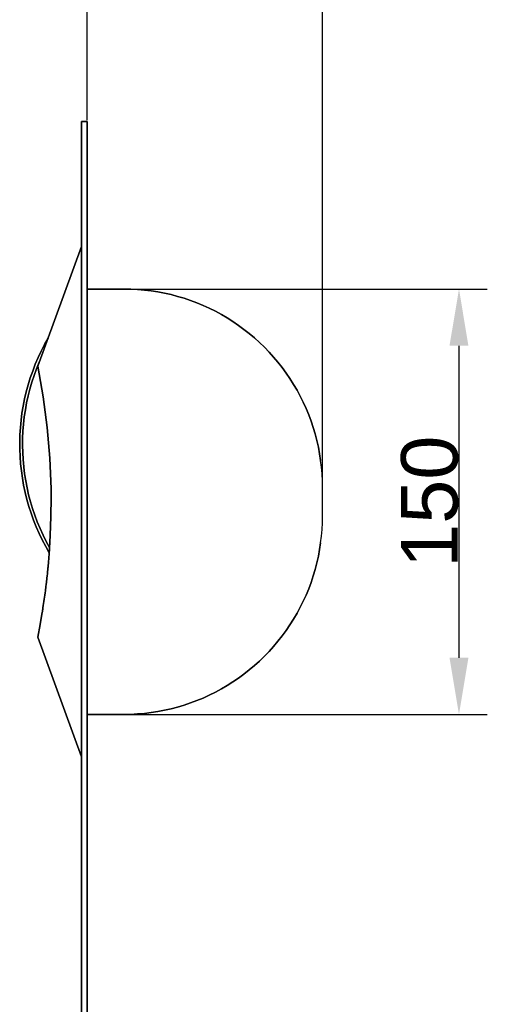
# Model space of a CAD drawing. Header units: millimetres. Extents: x 580 to 2065, y -13 to 1037.
# Tile 6 of 8: x 1586 to 1751, y 334 to 681. Entities that reach past the tile are written whole.
import ezdxf

# ---------------------------------------------------------------- set-up
doc = ezdxf.new("R2010")
doc.units = ezdxf.units.MM
doc.header["$LTSCALE"] = 0.1
doc.layers.add('DEFAULT', color=7, linetype='Continuous')
doc.layers.add('INLINE', color=3, linetype='Continuous')
doc.styles.add('ARIAL', font='arial_0.ttf')
doc.dimstyles.new('DIMENSION STYLE 01', dxfattribs={"dimtxt": 20, "dimasz": 20, "dimexe": 10, "dimexo": 0.5, "dimgap": 0.09, "dimtad": 1, "dimtoh": 1, "dimdec": 0, "dimzin": 0, "dimdsep": 46, "dimtxsty": 'ARIAL', "dimcen": 0.5, "dimadec": 1, "dimazin": 0, "dimtfac": 1, "dimtdec": 4, "dimtofl": 0, "dimtmove": 0, "dimatfit": 3, "dimfxl": 1, "dimtolj": 1, "dimtzin": 0, "dimarcsym": 0})

# ---------------------------------------------------------------- blocks, each defined once
blk = doc.blocks.new('*D218')
at = {"layer": 'DEFAULT', "color": 0, "lineweight": -2, "transparency": 16777216}
for p, q in [((1610.12, 586.07), (1750.77, 586.07)), ((1740.77, 566.07), (1740.77, 456.07)), ((1610.12, 436.07), (1750.77, 436.07))]:
    blk.add_line(p, q, dxfattribs=at)
at = {"layer": 'DEFAULT', "color": 0, "transparency": 16777216}
for points in [[(1737.43, 566.07), (1744.1, 566.07), (1740.77, 586.07)], [(1737.43, 456.07), (1744.1, 456.07), (1740.77, 436.07)]]:
    blk.add_solid(points, dxfattribs=at)
at = {"layer": 'Defpoints', "color": 0, "transparency": 16777216}
for p in [(1609.62, 586.07), (1609.62, 436.07), (1740.77, 436.07)]:
    blk.add_point(p, dxfattribs=at)
at = {"layer": 'DEFAULT', "color": 0, "transparency": 16777216, "insert": (1730.47, 511.07), "char_height": 20, "attachment_point": 5, "rotation": 90, "style": 'ARIAL'}
blk.add_mtext('\\A1;150', dxfattribs=at)
blk = doc.blocks.new('*D219')
at = {"layer": 'DEFAULT', "color": 0, "lineweight": -2, "transparency": 16777216}
for p, q in [((1609.62, 645.57), (1609.62, 706.97)), ((1692.62, 506.57), (1692.62, 706.97)), ((1672.62, 696.97), (1629.62, 696.97))]:
    blk.add_line(p, q, dxfattribs=at)
at = {"layer": 'DEFAULT', "color": 0, "transparency": 16777216}
for points in [[(1629.62, 700.3), (1629.62, 693.64), (1609.62, 696.97)], [(1672.62, 700.3), (1672.62, 693.64), (1692.62, 696.97)]]:
    blk.add_solid(points, dxfattribs=at)
at = {"layer": 'Defpoints', "color": 0, "transparency": 16777216}
for p in [(1609.62, 696.97), (1609.62, 645.07), (1692.62, 506.07)]:
    blk.add_point(p, dxfattribs=at)
at = {"layer": 'DEFAULT', "color": 0, "transparency": 16777216, "insert": (1651.12, 707.28), "char_height": 20, "attachment_point": 5, "style": 'ARIAL'}
blk.add_mtext('\\A1;83', dxfattribs=at)
blk = doc.blocks.new('*D220')
at = {"layer": 'DEFAULT', "color": 0, "lineweight": -2, "transparency": 16777216}
for p, q in [((1610.12, 586.07), (1750.77, 586.07)), ((1740.77, 566.07), (1740.77, 456.07)), ((1610.12, 436.07), (1750.77, 436.07))]:
    blk.add_line(p, q, dxfattribs=at)
at = {"layer": 'DEFAULT', "color": 0, "transparency": 16777216}
for points in [[(1737.43, 566.07), (1744.1, 566.07), (1740.77, 586.07)], [(1737.43, 456.07), (1744.1, 456.07), (1740.77, 436.07)]]:
    blk.add_solid(points, dxfattribs=at)
at = {"layer": 'Defpoints', "color": 0, "transparency": 16777216}
for p in [(1609.62, 586.07), (1609.62, 436.07), (1740.77, 436.07)]:
    blk.add_point(p, dxfattribs=at)
at = {"layer": 'DEFAULT', "color": 0, "transparency": 16777216, "insert": (1730.47, 511.07), "char_height": 20, "attachment_point": 5, "rotation": 90, "style": 'ARIAL'}
blk.add_mtext('\\A1;150', dxfattribs=at)
blk = doc.blocks.new('*D217')
at = {"layer": 'DEFAULT', "color": 0, "lineweight": -2, "transparency": 16777216}
for p, q in [((1609.62, 645.57), (1609.62, 706.97)), ((1692.62, 506.57), (1692.62, 706.97)), ((1672.62, 696.97), (1629.62, 696.97))]:
    blk.add_line(p, q, dxfattribs=at)
at = {"layer": 'DEFAULT', "color": 0, "transparency": 16777216}
for points in [[(1629.62, 700.3), (1629.62, 693.64), (1609.62, 696.97)], [(1672.62, 700.3), (1672.62, 693.64), (1692.62, 696.97)]]:
    blk.add_solid(points, dxfattribs=at)
at = {"layer": 'Defpoints', "color": 0, "transparency": 16777216}
for p in [(1609.62, 696.97), (1609.62, 645.07), (1692.62, 506.07)]:
    blk.add_point(p, dxfattribs=at)
at = {"layer": 'DEFAULT', "color": 0, "transparency": 16777216, "insert": (1651.12, 707.28), "char_height": 20, "attachment_point": 5, "style": 'ARIAL'}
blk.add_mtext('\\A1;83', dxfattribs=at)

msp = doc.modelspace()

# ---------------------------------------------------------------- linework, layer by layer
at = {"layer": 'INLINE'}
for p, q in [((1607.62, 645.07), (1607.62, 92.07)), ((1607.62, 92.07), (1607.62, 645.07)), ((1607.62, 645.07), (1609.62, 645.07)), ((1609.62, 645.07), (1607.62, 645.07)), ((1609.62, 90.07), (1609.62, 645.07)), ((1609.62, 645.07), (1609.62, 90.07)), ((1607.62, 601.07), (1592.17, 558.85)), ((1592.17, 558.85), (1607.62, 601.07)), ((1622.62, 586.07), (1609.62, 586.07)), ((1609.62, 586.07), (1622.62, 586.07)), ((1625.01, 586.03), (1622.62, 586.07)), ((1622.62, 586.07), (1625.01, 586.03)), ((1627.4, 585.91), (1625.01, 586.03)), ((1625.01, 586.03), (1627.4, 585.91)), ((1629.78, 585.71), (1627.4, 585.91)), ((1627.4, 585.91), (1629.78, 585.71)), ((1632.15, 585.42), (1629.78, 585.71)), ((1629.78, 585.71), (1632.15, 585.42)), ((1634.51, 585.05), (1632.15, 585.42)), ((1632.15, 585.42), (1634.51, 585.05)), ((1636.86, 584.61), (1634.51, 585.05)), ((1634.51, 585.05), (1636.86, 584.61)), ((1639.19, 584.08), (1636.86, 584.61)), ((1636.86, 584.61), (1639.19, 584.08)), ((1641.51, 583.48), (1639.19, 584.08)), ((1639.19, 584.08), (1641.51, 583.48)), ((1643.8, 582.79), (1641.51, 583.48)), ((1641.51, 583.48), (1643.8, 582.79)), ((1646.06, 582.03), (1643.8, 582.79)), ((1643.8, 582.79), (1646.06, 582.03)), ((1648.3, 581.19), (1646.06, 582.03)), ((1646.06, 582.03), (1648.3, 581.19)), ((1650.51, 580.28), (1648.3, 581.19)), ((1648.3, 581.19), (1650.51, 580.28)), ((1652.68, 579.29), (1650.51, 580.28)), ((1650.51, 580.28), (1652.68, 579.29)), ((1654.82, 578.22), (1652.68, 579.29)), ((1652.68, 579.29), (1654.82, 578.22)), ((1656.93, 577.09), (1654.82, 578.22)), ((1654.82, 578.22), (1656.93, 577.09)), ((1658.99, 575.88), (1656.93, 577.09)), ((1656.93, 577.09), (1658.99, 575.88)), ((1661.01, 574.61), (1658.99, 575.88)), ((1658.99, 575.88), (1661.01, 574.61)), ((1662.99, 573.26), (1661.01, 574.61)), ((1661.01, 574.61), (1662.99, 573.26)), ((1664.92, 571.85), (1662.99, 573.26)), ((1662.99, 573.26), (1664.92, 571.85)), ((1666.8, 570.37), (1664.92, 571.85)), ((1664.92, 571.85), (1666.8, 570.37)), ((1668.62, 568.83), (1666.8, 570.37)), ((1666.8, 570.37), (1668.62, 568.83)), ((1594.54, 566.46), (1593.38, 564.18)), ((1593.38, 564.18), (1594.54, 566.46)), ((1595.78, 568.7), (1594.54, 566.46)), ((1594.54, 566.46), (1595.78, 568.7)), ((1670.4, 567.23), (1668.62, 568.83)), ((1668.62, 568.83), (1670.4, 567.23)), ((1672.12, 565.57), (1670.4, 567.23)), ((1670.4, 567.23), (1672.12, 565.57)), ((1593.38, 564.18), (1592.3, 561.87)), ((1592.3, 561.87), (1593.38, 564.18)), ((1673.78, 563.85), (1672.12, 565.57)), ((1672.12, 565.57), (1673.78, 563.85)), ((1675.38, 562.08), (1673.78, 563.85)), ((1673.78, 563.85), (1675.38, 562.08)), ((1591.3, 559.52), (1590.38, 557.13)), ((1590.38, 557.13), (1591.3, 559.52)), ((1592.3, 561.87), (1591.3, 559.52)), ((1591.3, 559.52), (1592.3, 561.87)), ((1591.75, 557.96), (1592.7, 560.28)), ((1592.7, 560.28), (1591.75, 557.96)), ((1676.92, 560.25), (1675.38, 562.08)), ((1675.38, 562.08), (1676.92, 560.25)), ((1678.4, 558.37), (1676.92, 560.25)), ((1676.92, 560.25), (1678.4, 558.37)), ((1590.38, 557.13), (1589.54, 554.72)), ((1589.54, 554.72), (1590.38, 557.13)), ((1590.1, 553.21), (1590.89, 555.6)), ((1590.89, 555.6), (1590.1, 553.21)), ((1590.89, 555.6), (1591.75, 557.96)), ((1591.75, 557.96), (1590.89, 555.6)), ((1592.17, 558.85), (1593.18, 553.44)), ((1593.18, 553.44), (1592.17, 558.85)), ((1679.81, 556.44), (1678.4, 558.37)), ((1678.4, 558.37), (1679.81, 556.44)), ((1681.15, 554.46), (1679.81, 556.44)), ((1679.81, 556.44), (1681.15, 554.46)), ((1588.78, 552.28), (1588.11, 549.81)), ((1588.11, 549.81), (1588.78, 552.28)), ((1589.54, 554.72), (1588.78, 552.28)), ((1588.78, 552.28), (1589.54, 554.72)), ((1590.1, 553.21), (1589.4, 550.8)), ((1589.4, 550.8), (1590.1, 553.21)), ((1593.18, 553.44), (1594.07, 548.03)), ((1594.07, 548.03), (1593.18, 553.44)), ((1682.43, 552.44), (1681.15, 554.46)), ((1681.15, 554.46), (1682.43, 552.44)), ((1683.64, 550.38), (1682.43, 552.44)), ((1682.43, 552.44), (1683.64, 550.38)), ((1588.11, 549.81), (1587.52, 547.33)), ((1587.52, 547.33), (1588.11, 549.81)), ((1588.78, 548.36), (1589.4, 550.8)), ((1589.4, 550.8), (1588.78, 548.36)), ((1684.77, 548.28), (1683.64, 550.38)), ((1683.64, 550.38), (1684.77, 548.28)), ((1587.52, 547.33), (1587.01, 544.82)), ((1587.01, 544.82), (1587.52, 547.33)), ((1587.79, 543.44), (1588.24, 545.91)), ((1588.24, 545.91), (1587.79, 543.44)), ((1588.78, 548.36), (1588.24, 545.91)), ((1588.24, 545.91), (1588.78, 548.36)), ((1594.07, 548.03), (1594.83, 542.62)), ((1594.83, 542.62), (1594.07, 548.03)), ((1685.84, 546.14), (1684.77, 548.28)), ((1684.77, 548.28), (1685.84, 546.14)), ((1686.83, 543.96), (1685.84, 546.14)), ((1685.84, 546.14), (1686.83, 543.96)), ((1586.59, 542.3), (1586.26, 539.77)), ((1586.26, 539.77), (1586.59, 542.3)), ((1587.01, 544.82), (1586.59, 542.3)), ((1586.59, 542.3), (1587.01, 544.82)), ((1587.42, 540.95), (1587.79, 543.44)), ((1587.79, 543.44), (1587.42, 540.95)), ((1594.83, 542.62), (1595.48, 537.21)), ((1595.48, 537.21), (1594.83, 542.62)), ((1687.74, 541.75), (1686.83, 543.96)), ((1686.83, 543.96), (1687.74, 541.75)), ((1688.58, 539.51), (1687.74, 541.75)), ((1687.74, 541.75), (1688.58, 539.51)), ((1586.26, 539.77), (1586.02, 537.22)), ((1586.02, 537.22), (1586.26, 539.77)), ((1586.93, 535.95), (1587.13, 538.45)), ((1587.13, 538.45), (1586.93, 535.95)), ((1587.13, 538.45), (1587.42, 540.95)), ((1587.42, 540.95), (1587.13, 538.45)), ((1689.34, 537.25), (1688.58, 539.51)), ((1688.58, 539.51), (1689.34, 537.25)), ((1585.86, 534.67), (1585.79, 532.12)), ((1585.79, 532.12), (1585.86, 534.67)), ((1586.02, 537.22), (1585.86, 534.67)), ((1585.86, 534.67), (1586.02, 537.22)), ((1586.81, 533.44), (1586.93, 535.95)), ((1586.93, 535.95), (1586.81, 533.44)), ((1595.48, 537.21), (1596, 531.81)), ((1596, 531.81), (1595.48, 537.21)), ((1690.02, 534.96), (1689.34, 537.25)), ((1689.34, 537.25), (1690.02, 534.96)), ((1690.63, 532.65), (1690.02, 534.96)), ((1690.02, 534.96), (1690.63, 532.65)), ((1585.79, 532.12), (1585.8, 529.56)), ((1585.8, 529.56), (1585.79, 532.12)), ((1586.78, 530.93), (1586.81, 533.44)), ((1586.81, 533.44), (1586.78, 530.93)), ((1596, 531.81), (1596.41, 526.4)), ((1596.41, 526.4), (1596, 531.81)), ((1691.16, 530.31), (1690.63, 532.65)), ((1690.63, 532.65), (1691.16, 530.31)), ((1585.8, 529.56), (1585.9, 527.01)), ((1585.9, 527.01), (1585.8, 529.56)), ((1586.84, 528.41), (1586.78, 530.93)), ((1586.78, 530.93), (1586.84, 528.41)), ((1586.98, 525.91), (1586.84, 528.41)), ((1586.84, 528.41), (1586.98, 525.91)), ((1691.6, 527.97), (1691.16, 530.31)), ((1691.16, 530.31), (1691.6, 527.97)), ((1691.97, 525.6), (1691.6, 527.97)), ((1691.6, 527.97), (1691.97, 525.6)), ((1585.9, 527.01), (1586.09, 524.46)), ((1586.09, 524.46), (1585.9, 527.01)), ((1586.09, 524.46), (1586.37, 521.92)), ((1586.37, 521.92), (1586.09, 524.46)), ((1587.2, 523.4), (1586.98, 525.91)), ((1586.98, 525.91), (1587.2, 523.4)), ((1596.41, 526.4), (1596.69, 520.99)), ((1596.69, 520.99), (1596.41, 526.4)), ((1692.25, 523.23), (1691.97, 525.6)), ((1586.37, 521.92), (1586.73, 519.39)), ((1586.73, 519.39), (1586.37, 521.92)), ((1587.2, 523.4), (1587.51, 520.91)), ((1587.51, 520.91), (1587.2, 523.4)), ((1587.51, 520.91), (1587.91, 518.43)), ((1587.91, 518.43), (1587.51, 520.91)), ((1596.69, 520.99), (1596.85, 515.58)), ((1596.85, 515.58), (1596.69, 520.99)), ((1692.46, 520.85), (1692.25, 523.23)), ((1692.58, 518.46), (1692.46, 520.85)), ((1587.18, 516.87), (1586.73, 519.39)), ((1586.73, 519.39), (1587.18, 516.87)), ((1587.91, 518.43), (1588.38, 515.96)), ((1588.38, 515.96), (1587.91, 518.43)), ((1692.62, 516.07), (1692.58, 518.46)), ((1587.18, 516.87), (1587.71, 514.38)), ((1587.71, 514.38), (1587.18, 516.87)), ((1587.71, 514.38), (1588.33, 511.9)), ((1588.33, 511.9), (1587.71, 514.38)), ((1588.38, 515.96), (1588.95, 513.51)), ((1588.95, 513.51), (1588.38, 515.96)), ((1596.85, 515.58), (1596.85, 515.55)), ((1596.85, 515.55), (1596.85, 515.58)), ((1596.85, 515.55), (1596.86, 514.83)), ((1596.86, 514.83), (1596.85, 515.55)), ((1596.86, 514.83), (1596.86, 514.81)), ((1596.86, 514.81), (1596.86, 514.83)), ((1596.86, 514.81), (1596.87, 514.08)), ((1596.87, 514.08), (1596.86, 514.81)), ((1596.87, 514.08), (1596.87, 514.06)), ((1596.87, 514.06), (1596.87, 514.08)), ((1596.87, 514.06), (1596.88, 513.33)), ((1596.88, 513.33), (1596.87, 514.06)), ((1692.62, 506.07), (1692.62, 516.07)), ((1589.03, 509.44), (1588.33, 511.9)), ((1588.33, 511.9), (1589.03, 509.44)), ((1588.95, 513.51), (1589.59, 511.08)), ((1589.59, 511.08), (1588.95, 513.51)), ((1589.59, 511.08), (1590.32, 508.68)), ((1590.32, 508.68), (1589.59, 511.08)), ((1596.89, 512.57), (1596.83, 505.84)), ((1596.83, 505.84), (1596.89, 512.57)), ((1596.88, 513.33), (1596.88, 513.31)), ((1596.88, 513.31), (1596.88, 513.33)), ((1596.88, 513.31), (1596.89, 512.58)), ((1596.89, 512.58), (1596.88, 513.31)), ((1596.89, 512.57), (1596.89, 512.58)), ((1596.89, 512.58), (1596.89, 512.57)), ((1589.82, 507.01), (1589.03, 509.44)), ((1589.03, 509.44), (1589.82, 507.01)), ((1590.69, 504.6), (1589.82, 507.01)), ((1589.82, 507.01), (1590.69, 504.6)), ((1590.32, 508.68), (1591.13, 506.3)), ((1591.13, 506.3), (1590.32, 508.68)), ((1591.64, 502.23), (1590.69, 504.6)), ((1590.69, 504.6), (1591.64, 502.23)), ((1591.13, 506.3), (1592.01, 503.95)), ((1592.01, 503.95), (1591.13, 506.3)), ((1592.01, 503.95), (1592.98, 501.63)), ((1592.98, 501.63), (1592.01, 503.95)), ((1596.83, 505.84), (1596.6, 499.12)), ((1596.6, 499.12), (1596.83, 505.84)), ((1692.46, 501.3), (1692.58, 503.68)), ((1692.58, 503.68), (1692.62, 506.07)), ((1592.67, 499.89), (1591.64, 502.23)), ((1591.64, 502.23), (1592.67, 499.89)), ((1592.98, 501.63), (1594.03, 499.34)), ((1594.03, 499.34), (1592.98, 501.63)), ((1692.25, 498.91), (1692.46, 501.3)), ((1593.77, 497.59), (1592.67, 499.89)), ((1592.67, 499.89), (1593.77, 497.59)), ((1594.96, 495.33), (1593.77, 497.59)), ((1593.77, 497.59), (1594.96, 495.33)), ((1594.03, 499.34), (1595.15, 497.09)), ((1595.15, 497.09), (1594.03, 499.34)), ((1595.15, 497.09), (1596.35, 494.89)), ((1596.35, 494.89), (1595.15, 497.09)), ((1596.17, 492.41), (1596.6, 499.12)), ((1596.6, 499.12), (1596.17, 492.41)), ((1691.6, 494.18), (1691.97, 496.54)), ((1691.97, 496.54), (1691.6, 494.18)), ((1691.97, 496.54), (1692.25, 498.91)), ((1594.96, 495.33), (1596.22, 493.1)), ((1596.22, 493.1), (1594.96, 495.33)), ((1691.6, 494.18), (1691.16, 491.83)), ((1691.16, 491.83), (1691.6, 494.18)), ((1595.92, 489.42), (1595.98, 490.08)), ((1595.98, 490.08), (1595.92, 489.42)), ((1595.98, 490.08), (1595.99, 490.17)), ((1595.99, 490.17), (1595.98, 490.08)), ((1596.04, 490.83), (1595.99, 490.17)), ((1595.99, 490.17), (1596.04, 490.83)), ((1596.05, 490.92), (1596.04, 490.83)), ((1596.04, 490.83), (1596.05, 490.92)), ((1596.1, 491.57), (1596.05, 490.92)), ((1596.05, 490.92), (1596.1, 491.57)), ((1596.11, 491.66), (1596.1, 491.57)), ((1596.1, 491.57), (1596.11, 491.66)), ((1596.16, 492.32), (1596.11, 491.66)), ((1596.11, 491.66), (1596.16, 492.32)), ((1596.17, 492.41), (1596.16, 492.32)), ((1596.16, 492.32), (1596.17, 492.41)), ((1690.63, 489.5), (1690.02, 487.19)), ((1690.02, 487.19), (1690.63, 489.5)), ((1691.16, 491.83), (1690.63, 489.5)), ((1690.63, 489.5), (1691.16, 491.83)), ((1595.56, 485.69), (1595.63, 486.34)), ((1595.63, 486.34), (1595.56, 485.69)), ((1595.64, 486.44), (1595.63, 486.34)), ((1595.63, 486.34), (1595.64, 486.44)), ((1595.64, 486.44), (1595.7, 487.08)), ((1595.7, 487.08), (1595.64, 486.44)), ((1595.7, 487.08), (1595.71, 487.18)), ((1595.71, 487.18), (1595.7, 487.08)), ((1595.77, 487.83), (1595.71, 487.18)), ((1595.71, 487.18), (1595.77, 487.83)), ((1595.78, 487.93), (1595.77, 487.83)), ((1595.77, 487.83), (1595.78, 487.93)), ((1595.85, 488.58), (1595.78, 487.93)), ((1595.78, 487.93), (1595.85, 488.58)), ((1595.91, 489.33), (1595.85, 488.68)), ((1595.85, 488.68), (1595.91, 489.33)), ((1595.85, 488.68), (1595.85, 488.58)), ((1595.85, 488.58), (1595.85, 488.68)), ((1595.91, 489.33), (1595.92, 489.42)), ((1595.92, 489.42), (1595.91, 489.33)), ((1689.34, 484.9), (1690.02, 487.19)), ((1690.02, 487.19), (1689.34, 484.9)), ((1595.22, 482.6), (1595.14, 481.96)), ((1595.14, 481.96), (1595.22, 482.6)), ((1595.23, 482.7), (1595.22, 482.6)), ((1595.22, 482.6), (1595.23, 482.7)), ((1595.3, 483.35), (1595.23, 482.7)), ((1595.23, 482.7), (1595.3, 483.35)), ((1595.3, 483.35), (1595.31, 483.45)), ((1595.31, 483.45), (1595.3, 483.35)), ((1595.39, 484.1), (1595.31, 483.45)), ((1595.31, 483.45), (1595.39, 484.1)), ((1595.4, 484.2), (1595.39, 484.1)), ((1595.39, 484.1), (1595.4, 484.2)), ((1595.4, 484.2), (1595.47, 484.84)), ((1595.47, 484.84), (1595.4, 484.2)), ((1595.48, 484.94), (1595.47, 484.84)), ((1595.47, 484.84), (1595.48, 484.94)), ((1595.55, 485.59), (1595.48, 484.94)), ((1595.48, 484.94), (1595.55, 485.59)), ((1595.56, 485.69), (1595.55, 485.59)), ((1595.55, 485.59), (1595.56, 485.69)), ((1688.58, 482.63), (1687.74, 480.39)), ((1687.74, 480.39), (1688.58, 482.63)), ((1689.34, 484.9), (1688.58, 482.63)), ((1688.58, 482.63), (1689.34, 484.9)), ((1594.85, 479.62), (1594.76, 478.97)), ((1594.76, 478.97), (1594.85, 479.62)), ((1594.86, 479.72), (1594.85, 479.62)), ((1594.85, 479.62), (1594.86, 479.72)), ((1594.94, 480.37), (1594.86, 479.72)), ((1594.86, 479.72), (1594.94, 480.37)), ((1594.96, 480.46), (1594.94, 480.37)), ((1594.94, 480.37), (1594.96, 480.46)), ((1595.04, 481.11), (1594.96, 480.46)), ((1594.96, 480.46), (1595.04, 481.11)), ((1595.05, 481.21), (1595.04, 481.11)), ((1595.04, 481.11), (1595.05, 481.21)), ((1595.13, 481.86), (1595.05, 481.21)), ((1595.05, 481.21), (1595.13, 481.86)), ((1595.14, 481.96), (1595.13, 481.86)), ((1595.13, 481.86), (1595.14, 481.96)), ((1687.74, 480.39), (1686.83, 478.18)), ((1686.83, 478.18), (1687.74, 480.39)), ((1594.34, 475.91), (1594.24, 475.24)), ((1594.24, 475.24), (1594.34, 475.91)), ((1594.34, 475.91), (1594.35, 475.99)), ((1594.35, 475.99), (1594.34, 475.91)), ((1594.35, 475.99), (1594.44, 476.65)), ((1594.44, 476.65), (1594.35, 475.99)), ((1594.44, 476.65), (1594.45, 476.73)), ((1594.45, 476.73), (1594.44, 476.65)), ((1594.55, 477.39), (1594.45, 476.73)), ((1594.45, 476.73), (1594.55, 477.39)), ((1594.55, 477.39), (1594.56, 477.48)), ((1594.56, 477.48), (1594.55, 477.39)), ((1594.65, 478.14), (1594.56, 477.48)), ((1594.56, 477.48), (1594.65, 478.14)), ((1594.65, 478.14), (1594.66, 478.23)), ((1594.66, 478.23), (1594.65, 478.14)), ((1594.66, 478.23), (1594.75, 478.88)), ((1594.75, 478.88), (1594.66, 478.23)), ((1594.75, 478.88), (1594.76, 478.97)), ((1594.76, 478.97), (1594.75, 478.88)), ((1685.84, 476.01), (1684.77, 473.87)), ((1684.77, 473.87), (1685.84, 476.01)), ((1686.83, 478.18), (1685.84, 476.01)), ((1685.84, 476.01), (1686.83, 478.18)), ((1593.77, 472.19), (1593.01, 467.74)), ((1593.01, 467.74), (1593.77, 472.19)), ((1593.77, 472.19), (1593.78, 472.25)), ((1593.78, 472.25), (1593.77, 472.19)), ((1593.89, 472.93), (1593.78, 472.25)), ((1593.78, 472.25), (1593.89, 472.93)), ((1593.9, 473), (1593.89, 472.93)), ((1593.89, 472.93), (1593.9, 473)), ((1594, 473.68), (1593.9, 473)), ((1593.9, 473), (1594, 473.68)), ((1594.01, 473.75), (1594, 473.68)), ((1594, 473.68), (1594.01, 473.75)), ((1594.12, 474.42), (1594.01, 473.75)), ((1594.01, 473.75), (1594.12, 474.42)), ((1594.13, 474.49), (1594.12, 474.42)), ((1594.12, 474.42), (1594.13, 474.49)), ((1594.23, 475.16), (1594.13, 474.49)), ((1594.13, 474.49), (1594.23, 475.16)), ((1594.23, 475.16), (1594.24, 475.24)), ((1594.24, 475.24), (1594.23, 475.16)), ((1684.77, 473.87), (1683.64, 471.76)), ((1683.64, 471.76), (1684.77, 473.87)), ((1682.43, 469.7), (1681.15, 467.68)), ((1681.15, 467.68), (1682.43, 469.7)), ((1683.64, 471.76), (1682.43, 469.7)), ((1682.43, 469.7), (1683.64, 471.76)), ((1593.01, 467.74), (1592.17, 463.29)), ((1592.17, 463.29), (1593.01, 467.74)), ((1679.81, 465.7), (1678.4, 463.78)), ((1678.4, 463.78), (1679.81, 465.7)), ((1681.15, 467.68), (1679.81, 465.7)), ((1679.81, 465.7), (1681.15, 467.68)), ((1592.17, 463.29), (1607.62, 421.07)), ((1607.62, 421.07), (1592.17, 463.29)), ((1676.92, 461.9), (1675.38, 460.07)), ((1675.38, 460.07), (1676.92, 461.9)), ((1678.4, 463.78), (1676.92, 461.9)), ((1676.92, 461.9), (1678.4, 463.78)), ((1673.78, 458.29), (1672.12, 456.58)), ((1672.12, 456.58), (1673.78, 458.29)), ((1675.38, 460.07), (1673.78, 458.29)), ((1673.78, 458.29), (1675.38, 460.07)), ((1670.4, 454.91), (1668.62, 453.31)), ((1668.62, 453.31), (1670.4, 454.91)), ((1672.12, 456.58), (1670.4, 454.91)), ((1670.4, 454.91), (1672.12, 456.58)), ((1666.8, 451.77), (1664.92, 450.3)), ((1664.92, 450.3), (1666.8, 451.77)), ((1668.62, 453.31), (1666.8, 451.77)), ((1666.8, 451.77), (1668.62, 453.31)), ((1662.99, 448.88), (1661.01, 447.54)), ((1661.01, 447.54), (1662.99, 448.88)), ((1664.92, 450.3), (1662.99, 448.88)), ((1662.99, 448.88), (1664.92, 450.3)), ((1656.93, 445.06), (1654.82, 443.92)), ((1654.82, 443.92), (1656.93, 445.06)), ((1658.99, 446.26), (1656.93, 445.06)), ((1656.93, 445.06), (1658.99, 446.26)), ((1661.01, 447.54), (1658.99, 446.26)), ((1658.99, 446.26), (1661.01, 447.54)), ((1648.3, 440.95), (1646.06, 440.11)), ((1646.06, 440.11), (1648.3, 440.95)), ((1650.51, 441.87), (1648.3, 440.95)), ((1648.3, 440.95), (1650.51, 441.87)), ((1652.68, 442.86), (1650.51, 441.87)), ((1650.51, 441.87), (1652.68, 442.86)), ((1654.82, 443.92), (1652.68, 442.86)), ((1652.68, 442.86), (1654.82, 443.92)), ((1636.86, 437.54), (1634.51, 437.09)), ((1634.51, 437.09), (1636.86, 437.54)), ((1636.86, 437.54), (1639.19, 438.06)), ((1639.19, 438.06), (1636.86, 437.54)), ((1641.51, 438.67), (1639.19, 438.06)), ((1639.19, 438.06), (1641.51, 438.67)), ((1643.8, 439.35), (1641.51, 438.67)), ((1641.51, 438.67), (1643.8, 439.35)), ((1646.06, 440.11), (1643.8, 439.35)), ((1643.8, 439.35), (1646.06, 440.11)), ((1622.62, 436.07), (1609.62, 436.07)), ((1609.62, 436.07), (1622.62, 436.07)), ((1625.01, 436.11), (1622.62, 436.07)), ((1622.62, 436.07), (1625.01, 436.11)), ((1627.4, 436.24), (1625.01, 436.11)), ((1625.01, 436.11), (1627.4, 436.24)), ((1629.78, 436.44), (1627.4, 436.24)), ((1627.4, 436.24), (1629.78, 436.44)), ((1632.15, 436.72), (1629.78, 436.44)), ((1629.78, 436.44), (1632.15, 436.72)), ((1634.51, 437.09), (1632.15, 436.72)), ((1632.15, 436.72), (1634.51, 437.09))]:
    msp.add_line(p, q, dxfattribs=at)

# ---------------------------------------------------------------- dimensions: what is measured, and where the dimension line sits
at = {"layer": 'DEFAULT'}
for picture in ['*D219', '*D217']:
    dim = msp.add_linear_dim(base=(1609.62, 696.97), p1=(1692.62, 506.07), p2=(1609.62, 645.07), dimstyle='DIMENSION STYLE 01', dxfattribs=at)
    dim.commit()
    dim.dimension.update_dxf_attribs({"geometry": picture, "text_midpoint": (1651.12, 707.28)})
for picture in ['*D218', '*D220']:
    dim = msp.add_linear_dim(base=(1740.77, 436.07), p1=(1609.62, 586.07), p2=(1609.62, 436.07), angle=90, dimstyle='DIMENSION STYLE 01', dxfattribs=at)
    dim.commit()
    dim.dimension.update_dxf_attribs({"geometry": picture, "text_midpoint": (1730.47, 511.07)})

doc.saveas('drawing.dxf')
